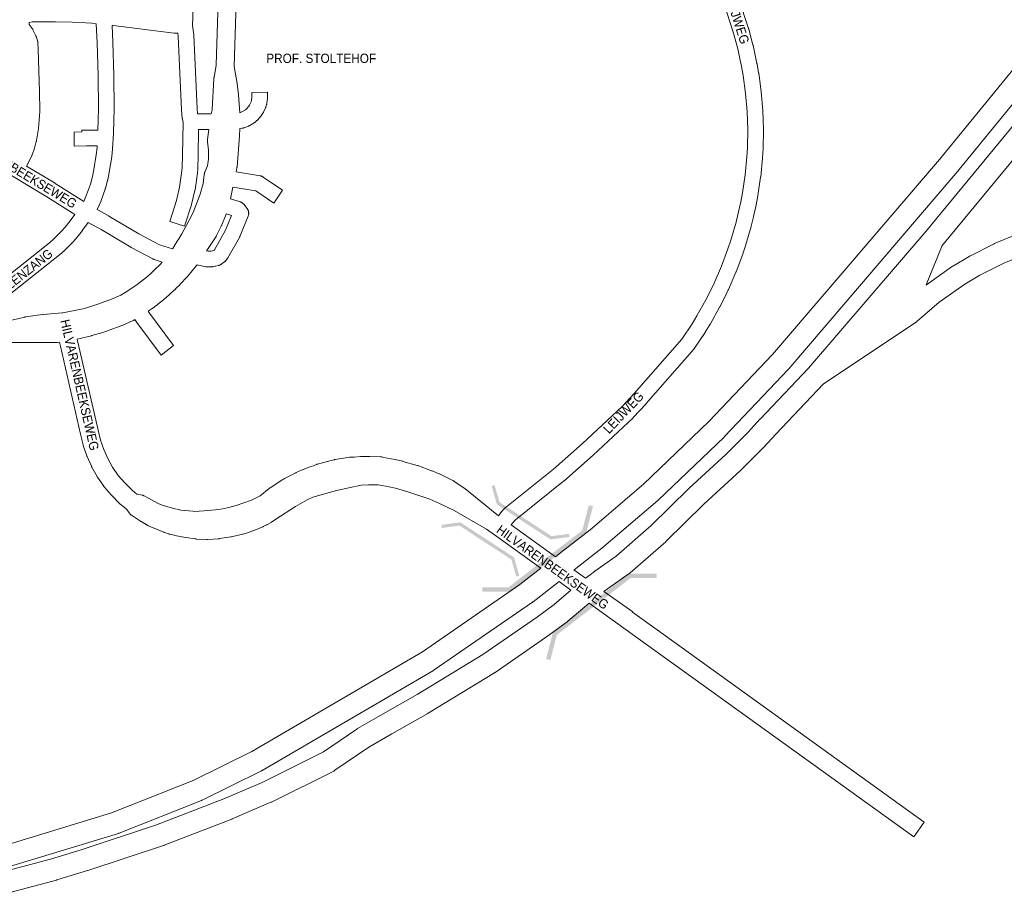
# Model space of a CAD drawing. Header units: metres. Extents: x 123819 to 142731, y 393440 to 405763.
# Tile 165 of 256: x 134992 to 135810, y 394076 to 394808. Entities that reach past the tile are written whole.
import ezdxf
from ezdxf.enums import TextEntityAlignment as Align

# ---------------------------------------------------------------- set-up
doc = ezdxf.new("R2010")
doc.units = ezdxf.units.M
doc.header["$MEASUREMENT"] = 0
for name, color, linetype, lineweight in [('gs-anno-wegen algemeen tekst', 7, 'Continuous', 0), ('gs-knt-aanvullende hoofdweg', 7, 'Continuous', 0), ('gs-knt-autosnelweg', 7, 'Continuous', 0), ('gs-knt-wegen algemeen', 7, 'Continuous', 0), ('gs-symb-viaduct', 7, 'Continuous', 0)]:
    doc.layers.add(name, color=color, linetype=linetype, lineweight=lineweight)
doc.styles.add('1.25mm', font='arial.ttf', dxfattribs={"height": 0.002})
doc.styles.add('Style-Arial', font='arial.ttf')

# ---------------------------------------------------------------- blocks, each defined once
blk = doc.blocks.new('gg0-viaduct_12')
at = {"layer": 'gs-symb-viaduct', "linetype": 'Continuous'}
blk.add_hatch(color=7, dxfattribs=at).paths.add_polyline_path([(5.58, -1.69), (3.87, -0.37), (-3.87, -0.37), (-5.58, -1.69), (-5.8, -1.4), (-4, 0), (4, 0), (5.8, -1.4)])
blk = doc.blocks.new('gg0-viaduct_13')
at = {"layer": 'gs-symb-viaduct', "linetype": 'Continuous'}
blk.add_hatch(color=7, dxfattribs=at).paths.add_polyline_path([(5.58, -1.69), (3.87, -0.37), (-3.87, -0.37), (-5.58, -1.69), (-5.8, -1.4), (-4, 0), (4, 0), (5.8, -1.4)])
blk = doc.blocks.new('gg0-viaduct_14')
at = {"layer": 'gs-symb-viaduct', "linetype": 'Continuous'}
blk.add_hatch(color=7, dxfattribs=at).paths.add_polyline_path([(-5.576, -1.689), (-5.8, -1.4), (-4, 0), (4, 0), (5.8, -1.4), (5.576, -1.689), (3.875, -0.366), (-3.875, -0.366)])
blk = doc.blocks.new('gg0-viaduct_15')
at = {"layer": 'gs-symb-viaduct', "linetype": 'Continuous'}
blk.add_hatch(color=7, dxfattribs=at).paths.add_polyline_path([(5.576, -1.689), (3.875, -0.366), (-3.875, -0.366), (-5.576, -1.689), (-5.8, -1.4), (-4, 0), (4, 0), (5.8, -1.4)])

msp = doc.modelspace()

# ---------------------------------------------------------------- linework, layer by layer
at = {"layer": 'gs-knt-aanvullende hoofdweg', "color": 7, "linetype": 'Continuous', "flags": 128}
for points in [[(135151.26, 394729.69), (135152.06, 394733.18), (135153.43, 394759.24), (135153.45, 394759.51), (135153.46, 394759.6), (135153.46, 394759.65), (135153.48, 394759.79), (135153.52, 394760.06), (135155.18, 394770.18), (135155.18, 394770.23), (135155.2, 394770.3), (135155.23, 394770.49), (135158.05, 394857.75), (135158.84, 394898.61), (135157.56, 394969.25)], [(135172.58, 394969.57), (135173.86, 394898.74), (135173.86, 394898.46), (135173.06, 394857.41), (135173.06, 394857.31), (135170.23, 394769.46), (135170.2, 394769.1), (135170.2, 394769.05), (135172.68, 394755.04), (135172.72, 394754.76), (135173.91, 394746.19), (135173.95, 394745.89), (135173.97, 394745.6), (135174.85, 394730.75)], [(135118.97, 394617.56), (135119.17, 394617.83), (135121.21, 394621.18), (135121.27, 394621.28), (135121.33, 394621.38), (135122.6, 394623.47), (135122.71, 394623.65), (135124.46, 394626.34), (135124.5, 394626.42), (135126.86, 394630.05), (135132.5, 394640.77), (135136.09, 394647.94), (135142.07, 394663.14), (135144.42, 394671.98), (135145.38, 394679.28), (135145.42, 394679.54), (135145.43, 394679.65), (135145.49, 394679.9), (135145.51, 394680.01), (135145.57, 394680.26), (135145.6, 394680.36), (135145.68, 394680.61), (135145.71, 394680.72), (135145.8, 394680.96), (135145.84, 394681.06), (135145.94, 394681.3), (135148.19, 394686.48), (135148.96, 394692.19), (135148.96, 394699.5), (135148.05, 394706.44), (135148.02, 394706.76), (135148.01, 394706.82), (135147.99, 394707.08), (135147.99, 394707.15), (135147.99, 394707.21), (135147.99, 394707.28), (135147.99, 394707.4), (135147.99, 394707.51), (135147.99, 394707.59), (135147.99, 394707.64), (135147.99, 394707.72), (135148.01, 394707.97), (135148.01, 394708.04), (135148.04, 394708.35), (135149.09, 394716.67)], [(135175.05, 394717.68), (135174.83, 394711.5), (135174.81, 394711.13), (135172.68, 394685.75), (135172.64, 394685.44), (135172.6, 394685.12), (135172.54, 394684.82), (135171.88, 394681.71)], [(135169.16, 394668.96), (135167.11, 394659.29)], [(135163.66, 394646.72), (135163.64, 394646.66), (135163.52, 394646.35), (135160.08, 394637.6), (135159.95, 394637.29), (135159.81, 394636.99), (135155.61, 394628.6), (135155.48, 394628.35), (135155.43, 394628.27), (135155.41, 394628.23), (135155.38, 394628.18), (135155.33, 394628.09), (135155.19, 394627.86), (135155.18, 394627.85), (135147.62, 394616.25), (135147.53, 394616.12), (135147.42, 394615.95)], [(135027.4, 394564.42), (135027.82, 394564.51), (135027.84, 394564.51), (135045.93, 394568.16), (135057.1, 394571.55), (135068.25, 394575.72), (135075.99, 394579.12), (135079.76, 394581.35), (135088.67, 394587.25), (135096.94, 394593.65), (135100.74, 394596.93), (135104.36, 394600.4), (135108.27, 394604.16), (135110.53, 394606.62)], [(135139.42, 394604.24), (135139.24, 394603.99), (135139, 394603.69), (135131.67, 394595.05), (135131.61, 394594.98), (135131.43, 394594.78), (135125.26, 394588.02), (135125.01, 394587.76), (135122.15, 394584.91), (135120.92, 394583.69), (135120.73, 394583.5), (135116.56, 394579.63), (135116.51, 394579.59), (135116.31, 394579.41), (135111.92, 394575.63), (135111.77, 394575.5), (135111.61, 394575.38), (135102.55, 394568.37), (135102.33, 394568.21), (135102.11, 394568.05), (135098.71, 394565.79)], [(134984.08, 394558.19), (134996.34, 394560.95), (134996.44, 394560.97), (134996.7, 394561.02), (134996.71, 394561.03), (134996.72, 394561.03), (134996.73, 394561.03), (134996.99, 394561.07), (134997.02, 394561.08), (134997.07, 394561.09), (135006.81, 394562.52), (135006.9, 394562.53), (135011.34, 394563.13), (135011.4, 394563.14), (135011.56, 394563.16), (135011.63, 394563.17), (135011.78, 394563.18), (135014.63, 394563.48), (135014.82, 394563.49), (135027.39, 394564.42)], [(135027.39, 394564.42), (135027.39, 394564.42), (135027.4, 394564.42)], [(135027.39, 394564.42), (135027.39, 394564.42), (135027.4, 394564.42)], [(135076.88, 394553.93), (135064.9, 394549.45), (135064.57, 394549.33), (135058.42, 394547.36), (135058.19, 394547.29), (135052.02, 394545.52), (135051.79, 394545.46), (135039.92, 394542.47)], [(135087.67, 394558.81), (135087.11, 394558.47), (135086.84, 394558.32), (135086.57, 394558.18), (135086.29, 394558.05), (135077.27, 394554.09), (135077.08, 394554.01), (135076.88, 394553.93), (135076.88, 394553.93), (135076.88, 394553.93)], [(135025.07, 394540.05), (135023.11, 394539.92), (135022.87, 394539.91), (135022.62, 394539.9), (134972.3, 394539.9)], [(135425, 394352.29), (135386.5, 394380.06), (135379.9, 394384.67), (135353.19, 394400.27), (135340.5, 394406.44), (135332.79, 394409.7), (135315.44, 394415.52), (135304.47, 394418.7), (135299.13, 394419.96), (135290.05, 394421.68), (135281.93, 394421.66), (135275.95, 394421.32), (135255.42, 394416.81), (135235.53, 394411.28), (135231.03, 394409.12), (135221.17, 394403.49), (135204.96, 394393.15), (135201.39, 394390.71), (135201.16, 394390.56), (135200.92, 394390.42), (135197.93, 394388.68), (135197.72, 394388.56), (135197.51, 394388.45), (135194.43, 394386.92), (135194.21, 394386.81), (135193.99, 394386.72), (135187.5, 394383.99), (135187.31, 394383.91), (135187.12, 394383.84), (135182.64, 394382.24), (135182.32, 394382.13), (135177.75, 394380.72), (135177.51, 394380.65), (135177.27, 394380.59), (135168.1, 394378.41), (135167.78, 394378.35), (135167.45, 394378.29), (135158.12, 394376.92), (135157.88, 394376.89), (135157.62, 394376.87), (135148.21, 394376.13), (135147.88, 394376.11), (135147.88, 394376.11), (135147.56, 394376.11), (135147.55, 394376.11), (135147.23, 394376.12), (135147.21, 394376.12), (135138.66, 394376.59), (135138.34, 394376.61), (135138.01, 394376.65), (135130.24, 394377.76), (135130.22, 394377.76), (135130.05, 394377.79), (135129.85, 394377.83), (135120.86, 394379.6), (135120.55, 394379.66), (135120.53, 394379.67), (135116.68, 394380.61), (135116.39, 394380.68), (135116.12, 394380.77), (135112.38, 394381.99), (135112.29, 394382.03), (135112.24, 394382.04), (135112.1, 394382.09), (135111.83, 394382.2), (135099.53, 394387.31), (135099.04, 394387.51), (135098.67, 394387.67), (135098.32, 394387.86), (135097.97, 394388.06), (135097.63, 394388.28), (135097.31, 394388.52), (135097.26, 394388.55), (135092.92, 394391.1), (135092.72, 394391.22), (135092.53, 394391.34), (135085.09, 394396.33), (135084.79, 394396.54), (135084.5, 394396.77), (135084.23, 394397.01), (135083.96, 394397.26), (135083.71, 394397.52), (135083.47, 394397.8), (135083.25, 394398.08), (135083.04, 394398.38), (135081.18, 394401.15), (135078.81, 394403.1), (135075.35, 394405.94), (135075.09, 394406.17), (135074.84, 394406.41), (135068.48, 394412.71), (135068.24, 394412.96), (135068.01, 394413.22), (135062.25, 394420.07), (135062.04, 394420.35), (135061.83, 394420.63), (135056.74, 394427.99), (135056.55, 394428.28), (135056.37, 394428.57), (135051.97, 394436.37), (135051.81, 394436.68), (135051.66, 394436.99), (135048, 394445.16), (135047.87, 394445.48), (135047.75, 394445.81), (135044.86, 394454.28), (135044.76, 394454.61), (135044.67, 394454.94), (135042.57, 394463.65), (135042.55, 394463.73), (135025.83, 394536.72), (135025.07, 394540.05)], [(135039.92, 394542.47), (135040.47, 394540.08), (135057.18, 394467.12), (135059.19, 394458.8), (135061.85, 394450.98), (135065.23, 394443.45), (135069.29, 394436.25), (135073.99, 394429.46), (135079.29, 394423.13), (135085.16, 394417.32), (135088.13, 394414.88), (135089.4, 394413.98), (135093.89, 394412.99), (135094.24, 394412.9), (135094.58, 394412.8), (135094.92, 394412.68), (135095.25, 394412.55), (135095.58, 394412.39), (135095.9, 394412.23), (135107.11, 394406.03), (135110.42, 394404.68), (135119.01, 394402.1), (135125.93, 394400.5)], [(135125.93, 394400.5), (135135.97, 394399.61), (135135.97, 394399.61), (135135.98, 394399.61), (135137.02, 394399.57), (135145.22, 394399.93), (135145.25, 394399.93), (135154.77, 394400.78), (135160.92, 394401.59), (135165.98, 394402.81), (135171.94, 394404.42), (135184.8, 394408.95), (135191.75, 394412.35), (135199.49, 394418.68), (135199.68, 394418.84), (135199.75, 394418.89), (135199.78, 394418.91), (135199.89, 394418.99), (135200.09, 394419.13), (135209.01, 394425.04), (135209.27, 394425.21), (135209.35, 394425.26), (135209.4, 394425.28), (135209.44, 394425.31), (135209.53, 394425.36), (135209.79, 394425.5), (135210.39, 394425.8), (135212.2, 394426.89), (135212.64, 394427.14), (135221.44, 394431.65), (135221.82, 394431.84), (135226.66, 394433.99), (135226.93, 394434.1), (135231.86, 394436.07), (135232.27, 394436.22), (135236.13, 394437.5), (135238.69, 394438.55), (135239, 394438.66), (135239.31, 394438.77), (135239.63, 394438.86), (135242.62, 394439.64), (135247.78, 394441.02), (135248.21, 394441.12), (135248.56, 394441.2), (135253.4, 394442.46), (135253.65, 394442.52), (135253.73, 394442.54), (135253.78, 394442.55), (135253.9, 394442.58), (135254.16, 394442.62), (135266.17, 394444.47), (135266.45, 394444.51), (135266.55, 394444.52), (135266.59, 394444.52), (135266.64, 394444.52), (135266.73, 394444.53), (135267.02, 394444.55), (135269.52, 394444.65), (135269.66, 394444.66), (135269.95, 394444.69), (135275.2, 394445.04), (135275.5, 394445.05), (135280.8, 394445.2), (135281.24, 394445.2), (135282.57, 394445.16), (135282.63, 394445.16), (135282.99, 394445.14), (135283.08, 394445.14), (135291.88, 394444.86), (135292.27, 394444.84), (135292.66, 394444.8), (135293.04, 394444.74), (135294.77, 394444.41), (135303.8, 394442.69), (135304.14, 394442.62), (135310.2, 394441.18), (135310.38, 394441.14), (135310.56, 394441.09), (135322.31, 394437.69), (135322.55, 394437.61), (135322.78, 394437.53), (135334.37, 394433.33), (135334.54, 394433.26), (135334.72, 394433.19), (135340.47, 394430.78), (135340.77, 394430.65), (135340.78, 394430.64), (135340.81, 394430.62), (135351.93, 394425.3), (135352.29, 394425.11), (135352.63, 394424.91), (135352.96, 394424.7), (135361.47, 394418.8), (135361.58, 394418.72), (135361.62, 394418.69), (135361.69, 394418.64), (135361.91, 394418.47), (135388.46, 394397.01), (135389.94, 394395.98)], [(135400.57, 394388.43), (135437.35, 394361.91)], [(135452.59, 394350.92), (135462.28, 394343.94)], [(135450.16, 394334.16), (135440.23, 394341.31)], [(135735.01, 394129.23), (135735, 394129.23), (135735, 394129.23), (135512.94, 394288.95), (135512.93, 394288.95), (135465.23, 394323.3)]]:
    msp.add_lwpolyline(points, dxfattribs=at)
msp.add_lwpolyline([(135477.6, 394333.02), (135501.51, 394316.1, -0.38457), (135501.51, 394316.09), (135501.32, 394315.82), (135521.71, 394301.14), (135743.76, 394141.43), (135743.77, 394141.43, -0.399731), (135743.77, 394141.41), (135743.77, 394141.41), (135735.01, 394129.24), (135735.01, 394129.23)], format="xyb", dxfattribs=at)
at = {"layer": 'gs-knt-autosnelweg', "color": 7, "linetype": 'Continuous', "flags": 128}
for points in [[(135437.35, 394361.91), (135441.69, 394365.28), (135466.02, 394384.21), (135510.42, 394422.16), (135564.87, 394474.2), (135617.78, 394529.94), (135756.39, 394691.84), (135921.5, 394894), (135921.54, 394894.04), (135948.61, 394926.72)], [(135957.97, 394909.77), (135935.44, 394882.57), (135770.28, 394680.36), (135770.14, 394680.2), (135631.32, 394518.05), (135631.17, 394517.87), (135631.01, 394517.7), (135577.79, 394461.64), (135577.48, 394461.33), (135522.69, 394408.96), (135522.51, 394408.79), (135522.32, 394408.63), (135477.57, 394370.37), (135477.25, 394370.11), (135452.75, 394351.05), (135452.59, 394350.92)], [(135462.28, 394343.94), (135466.08, 394346.89), (135469.65, 394349.68), (135469.85, 394349.82), (135470.04, 394349.96), (135487.84, 394362.33), (135516.84, 394387.75), (135548.14, 394418.54), (135548.36, 394418.74), (135578.75, 394446.71), (135597.3, 394465.32), (135607.19, 394476.02), (135607.27, 394476.1), (135647.46, 394518.54), (135744.99, 394632.17), (135841.57, 394748.81), (135841.64, 394748.9), (135880.73, 394794.98), (135902.55, 394822.09), (135902.59, 394822.14), (135920.46, 394844), (135938.6, 394866.87), (135938.79, 394867.1), (135964.71, 394897.61)], [(135855.42, 394737.28), (135758.82, 394620.61), (135758.72, 394620.49), (135758.71, 394620.49)], [(135758.71, 394620.49), (135745.35, 394587.71), (135745.56, 394587.86), (135767.34, 394603.17), (135767.63, 394603.36), (135767.93, 394603.55), (135781.04, 394611.31), (135781.29, 394611.46), (135781.56, 394611.6), (135801.94, 394621.93), (135802.25, 394622.08), (135802.58, 394622.22), (135823.71, 394630.92)], [(135830.05, 394614.04), (135809.77, 394605.69), (135789.97, 394595.66), (135777.42, 394588.22), (135756.28, 394573.38), (135737.84, 394557.46), (135737.55, 394557.23), (135737.25, 394557), (135736.95, 394556.79), (135659.99, 394505.57), (135620.39, 394463.75), (135610.42, 394452.96), (135610.18, 394452.71), (135591.37, 394433.85), (135591.09, 394433.58), (135560.67, 394405.58), (135529.3, 394374.72), (135529.11, 394374.54), (135528.92, 394374.37), (135499.34, 394348.45), (135499.08, 394348.23), (135498.82, 394348.02), (135498.54, 394347.83), (135480.53, 394335.3), (135477.6, 394333.02)], [(133929, 394176.06), (133929.6, 394175.97), (134379.69, 394105.07), (134507.12, 394088.83), (134582.86, 394082.36), (134680.98, 394080.2), (134766.29, 394084.51), (134862.7, 394096.63), (134965.83, 394117.91), (135068.41, 394149.15), (135136.08, 394176.01), (135184.86, 394200.08), (135326.65, 394282.82), (135407.8, 394338.91), (135425, 394352.29)], [(135440.23, 394341.31), (135418.66, 394324.53), (135418.46, 394324.38), (135418.25, 394324.23), (135336.62, 394267.8), (135336.33, 394267.61), (135336.03, 394267.43), (135193.67, 394184.36), (135193.4, 394184.2), (135193.12, 394184.06), (135143.73, 394159.69), (135143.4, 394159.54), (135143.06, 394159.4), (135074.72, 394132.27), (135074.37, 394132.14), (135074.02, 394132.02), (134970.68, 394100.55)], [(134954.85, 394093.94), (135017.77, 394110.71), (135043.08, 394118.33), (135105.74, 394139.04), (135161.69, 394160.73), (135193.43, 394174.37), (135244.39, 394199.72), (135272.21, 394218.77), (135272.5, 394218.96), (135272.79, 394219.14), (135292.21, 394230.35), (135292.29, 394230.39), (135322.34, 394247.34), (135377.01, 394280.74), (135422.23, 394312.09), (135436.08, 394322.27), (135450.16, 394334.16)], [(135465.23, 394323.3), (135447.48, 394308.31), (135447.24, 394308.11), (135447, 394307.93), (135432.81, 394297.49), (135432.6, 394297.35), (135387.07, 394265.78), (135386.85, 394265.64), (135386.63, 394265.5), (135331.6, 394231.88), (135331.32, 394231.72), (135301.18, 394214.72), (135282.1, 394203.71), (135254.06, 394184.5), (135253.71, 394184.27), (135253.35, 394184.06), (135252.98, 394183.87), (135201.23, 394158.12), (135201, 394158.01), (135200.77, 394157.91), (135168.66, 394144.11), (135168.36, 394143.99), (135112.04, 394122.15), (135111.82, 394122.07), (135111.61, 394122), (135048.62, 394101.18), (135048.39, 394101.11), (135022.83, 394093.42), (135022.55, 394093.34), (134959.34, 394076.48)]]:
    msp.add_lwpolyline(points, dxfattribs=at)
at = {"layer": 'gs-knt-wegen algemeen', "color": 7, "linetype": 'Continuous', "flags": 128}
for points in [[(135130.08, 394971.27), (135129.68, 394965.15), (135129.84, 394963.15), (135129.85, 394962.87), (135130.06, 394957.05), (135130.06, 394956.99), (135130.74, 394931.32), (135135.98, 394811.17), (135135.98, 394810.93), (135135.98, 394810.7), (135135.77, 394803.06), (135136.73, 394795.33), (135136.76, 394795.08), (135136.77, 394794.82), (135139.53, 394734.19), (135139.92, 394729.68)], [(135389.94, 394395.98), (135392.81, 394399.65), (135392.98, 394399.86), (135393.15, 394400.06), (135393.34, 394400.25), (135395.07, 394401.98), (135395.24, 394402.15), (135395.42, 394402.31), (135395.61, 394402.47), (135435.77, 394434.58), (135459.84, 394455.85), (135492.83, 394486.7), (135502.71, 394497.4), (135542.36, 394542.72), (135550.76, 394555.36), (135554.73, 394561.86), (135562.3, 394575.36), (135565.78, 394582.18), (135569.09, 394589.09), (135575.22, 394603.26), (135580.63, 394617.72), (135583.02, 394624.95), (135587.33, 394639.82), (135589.17, 394647.24), (135591.23, 394656.68), (135592.63, 394664.04), (135594.88, 394679), (135596.36, 394694.06), (135596.79, 394701.5), (135597.09, 394716.67), (135596.95, 394724.17), (135596.61, 394731.66), (135595.34, 394746.73), (135593.29, 394761.72), (135591.99, 394769.07), (135588.78, 394783.86), (135585.34, 394796.69), (135577.12, 394821.75)], [(135589.41, 394826.06), (135597.76, 394800.57), (135597.82, 394800.41), (135597.86, 394800.24), (135601.4, 394787.08), (135601.47, 394786.77), (135604.74, 394771.7), (135604.79, 394771.45), (135606.13, 394763.86), (135606.17, 394763.61), (135608.26, 394748.33), (135608.28, 394748.16), (135608.3, 394747.99), (135609.59, 394732.63), (135609.61, 394732.37), (135609.96, 394724.67), (135609.96, 394724.5), (135610.11, 394716.79), (135610.11, 394716.54), (135609.81, 394701.12), (135609.8, 394700.87), (135609.35, 394693.17), (135609.33, 394692.92), (135607.82, 394677.57), (135607.81, 394677.4), (135607.78, 394677.23), (135605.49, 394661.98), (135605.44, 394661.73), (135604, 394654.16), (135603.97, 394653.99), (135601.87, 394644.38), (135601.83, 394644.19), (135599.93, 394636.56), (135599.87, 394636.32), (135595.5, 394621.21), (135595.42, 394620.98), (135592.95, 394613.51), (135592.87, 394613.27), (135587.36, 394598.54), (135587.3, 394598.39), (135587.24, 394598.23), (135580.99, 394583.8), (135580.88, 394583.58), (135577.48, 394576.48), (135577.41, 394576.33), (135573.83, 394569.33), (135573.72, 394569.11), (135566.03, 394555.39), (135565.91, 394555.17), (135561.81, 394548.46), (135561.67, 394548.25), (135552.96, 394535.15), (135552.8, 394534.92), (135552.63, 394534.69), (135552.44, 394534.47), (135512.45, 394488.76), (135512.34, 394488.62), (135502.23, 394477.69), (135502.07, 394477.52), (135501.9, 394477.36), (135468.67, 394446.28), (135468.53, 394446.15), (135444.27, 394424.71), (135444.15, 394424.61), (135444.02, 394424.51), (135404.02, 394392.52), (135402.83, 394391.33), (135400.57, 394388.43)], [(134999.83, 394805.62), (134999.9, 394803.92), (135002.4, 394800.69), (135002.56, 394800.47), (135002.71, 394800.26), (135002.85, 394800.03), (135002.98, 394799.8), (135003.1, 394799.56), (135005.55, 394794.55), (135005.67, 394794.3), (135005.78, 394794.04), (135005.87, 394793.77), (135005.96, 394793.5), (135006.86, 394790.39), (135006.93, 394790.11), (135006.99, 394789.84), (135007.04, 394789.56), (135007.08, 394789.28), (135007.1, 394789), (135007.46, 394783.42), (135007.47, 394783.21), (135008.55, 394748.41), (135008.55, 394748.26), (135008.7, 394732.2), (135008.7, 394732), (135008.69, 394731.79), (135008.31, 394724.85), (135008.28, 394724.54), (135007.59, 394717.79), (135007.55, 394717.49), (135006.07, 394707.55), (135006.02, 394707.26), (135005.95, 394706.97), (135005.87, 394706.68), (135004.31, 394701.36), (135004.23, 394701.11), (135002.48, 394695.92), (135002.38, 394695.65), (135002.27, 394695.38), (135002.15, 394695.12), (134999.03, 394688.81), (134998.9, 394688.54), (134998.75, 394688.29), (134997.58, 394686.38)], [(135055.64, 394804.55), (135052.02, 394805.14), (135047.1, 394805.5), (135035.77, 394805.9), (135021.7, 394806.17), (135002.46, 394806.09), (134999.83, 394805.62)], [(135068.76, 394803.2), (135069.55, 394789.36), (135069.56, 394789.19), (135070.41, 394761.67), (135070.41, 394761.48), (135070.46, 394733.95), (135070.46, 394733.82), (135070.09, 394713.74), (135070.08, 394713.45), (135070.08, 394713.44), (135070.08, 394713.44)], [(135123.44, 394796.69), (135120.78, 394796.9), (135120.51, 394796.93), (135069.65, 394803.15), (135068.76, 394803.2)], [(135037.79, 394646.2), (135014.68, 394660.97), (134985.25, 394678.58), (134985.24, 394678.59), (134974.5, 394685.05), (134918.89, 394718.86), (134865.58, 394751.02), (134856.94, 394755.31), (134848.18, 394758.76), (134839.39, 394761.9)], [(135139.92, 394729.68), (135151.26, 394729.69)], [(135149.09, 394716.67), (135140.75, 394716.66)], [(135070.08, 394713.44), (135069.27, 394700.83), (135069.25, 394700.52), (135068.54, 394694.24), (135068.5, 394693.94), (135066.51, 394681.46), (135066.45, 394681.15), (135065.16, 394674.97), (135065.12, 394674.8), (135065.08, 394674.64), (135063.28, 394667.8), (135063.21, 394667.54), (135063.13, 394667.29), (135059.79, 394657.83), (135059.71, 394657.61), (135059.62, 394657.4), (135056.51, 394650.24)], [(134997.58, 394686.38), (135021.44, 394672.09), (135021.6, 394671.99), (135045.21, 394656.91)], [(135203.14, 394655.57), (135203.14, 394655.57), (135203.13, 394655.57), (135188.27, 394665.75), (135169.16, 394668.96)], [(135167.11, 394659.29), (135175.41, 394656.56), (135175.7, 394656.45), (135175.99, 394656.34), (135176.27, 394656.2), (135176.55, 394656.06), (135176.82, 394655.9), (135177.08, 394655.72), (135177.34, 394655.54), (135177.58, 394655.34), (135177.82, 394655.13), (135178.04, 394654.91), (135178.25, 394654.68), (135178.45, 394654.44), (135180.91, 394651.37), (135181.1, 394651.12), (135181.28, 394650.86), (135181.44, 394650.6), (135181.59, 394650.32), (135181.73, 394650.04), (135181.86, 394649.76), (135181.97, 394649.46), (135182.07, 394649.17), (135182.15, 394648.86), (135182.22, 394648.56), (135182.27, 394648.25), (135182.31, 394647.94), (135182.33, 394647.63), (135182.34, 394647.32), (135182.33, 394647.01), (135182.31, 394646.69), (135182.27, 394646.38), (135182.22, 394646.07), (135182.16, 394645.77), (135182.07, 394645.47), (135181.98, 394645.17), (135181.87, 394644.88), (135175.08, 394627.96), (135174.96, 394627.69), (135174.83, 394627.42), (135174.69, 394627.16), (135174.69, 394627.15), (135174.69, 394627.15)], [(135056.51, 394650.24), (135066.06, 394644.98), (135066.23, 394644.88), (135091.04, 394630.23), (135108.32, 394621.03), (135118.97, 394617.56)], [(135147.42, 394615.95), (135148.61, 394615.72), (135151.07, 394615.79), (135152.3, 394615.96), (135153.1, 394616.16), (135153.55, 394616.51), (135153.84, 394616.94), (135163.17, 394633.23), (135168.01, 394645.29), (135163.66, 394646.72)], [(135049.02, 394639.5), (135044.36, 394633.07), (135044.18, 394632.84), (135039.9, 394627.47), (135039.8, 394627.35), (135039.7, 394627.22), (135036.46, 394623.55), (135036.33, 394623.4), (135036.19, 394623.26), (135029.28, 394616.33), (135029.14, 394616.19), (135028.99, 394616.05), (135025.33, 394612.81), (135025.19, 394612.69), (135025.05, 394612.57), (134947.77, 394551.33)], [(135110.53, 394606.62), (135103.75, 394608.83), (135103.48, 394608.92), (135103.22, 394609.03), (135102.96, 394609.14), (135102.7, 394609.27), (135084.8, 394618.81), (135084.54, 394618.95), (135059.7, 394633.62), (135049.02, 394639.5)], [(135174.69, 394627.15), (135165.02, 394610.26), (135164.9, 394610.06), (135164.77, 394609.86), (135163.76, 394608.36), (135163.59, 394608.12), (135163.4, 394607.88), (135163.21, 394607.66), (135163.01, 394607.44), (135162.79, 394607.23), (135162.57, 394607.04), (135162.34, 394606.85), (135160.43, 394605.37), (135160.21, 394605.21), (135159.99, 394605.06), (135159.76, 394604.92), (135159.52, 394604.78), (135159.28, 394604.66), (135158.27, 394604.17), (135158.02, 394604.06), (135157.77, 394603.95), (135157.51, 394603.86), (135157.25, 394603.78), (135156.99, 394603.71), (135155.08, 394603.24), (135154.85, 394603.19), (135154.63, 394603.15), (135154.41, 394603.11), (135152.5, 394602.85), (135152.27, 394602.82), (135152.05, 394602.8), (135151.82, 394602.79), (135148.28, 394602.68), (135147.98, 394602.68), (135147.69, 394602.69), (135147.39, 394602.71), (135147.1, 394602.75), (135146.81, 394602.8), (135139.42, 394604.24)]]:
    msp.add_lwpolyline(points, dxfattribs=at)
for points in [[(135045.21, 394656.91), (135047.59, 394662.38), (135050.76, 394671.37), (135052.45, 394677.79), (135053.68, 394683.66), (135055.62, 394695.84), (135056.29, 394701.81), (135056.37, 394703.16), (135047.51, 394703.16), (135037.44, 394702.96, -0.385001), (135037.43, 394702.97), (135037.3, 394709.54), (135037.2, 394714.64, -0.385), (135037.21, 394714.65), (135043.8, 394714.78), (135043.8, 394716.17, -0.408538), (135043.81, 394716.18), (135057.11, 394716.18), (135057.44, 394733.99), (135057.39, 394761.36), (135056.54, 394788.7), (135055.64, 394804.55)], [(135140.75, 394716.66), (135140.44, 394695.3), (135140.44, 394695.24), (135140.18, 394684.58), (135140.16, 394684.28), (135140.14, 394683.98), (135139.76, 394680.74), (135139.74, 394680.59), (135137.78, 394666.68), (135137.75, 394666.46), (135137.71, 394666.24), (135137.66, 394666.02), (135134.82, 394654.59), (135134.77, 394654.39), (135134.71, 394654.19), (135129.1, 394636.47, -0.376356), (135129.08, 394636.46), (135116.69, 394640.39, -0.376358), (135116.68, 394640.4), (135122.24, 394657.92), (135124.94, 394668.82), (135126.83, 394682.32), (135127.17, 394685.2), (135127.42, 394695.53), (135127.82, 394722.57), (135127.27, 394725.33), (135127.23, 394725.56), (135127.2, 394725.8), (135127.17, 394726.03), (135126.55, 394733.19), (135126.53, 394733.46), (135123.78, 394793.98), (135123.44, 394796.69)], [(135174.85, 394730.75), (135177.14, 394731.6), (135179.62, 394733.12), (135180.43, 394733.8), (135182.47, 394736.1), (135183.04, 394736.98), (135184.32, 394739.77), (135184.61, 394740.79), (135185.01, 394743.86), (135184.98, 394747.52, -0.385188), (135184.99, 394747.53), (135197.99, 394747.66, -0.385188), (135198, 394747.65), (135198.04, 394743.53), (135198.03, 394743.22), (135198.01, 394742.91), (135197.98, 394742.61), (135197.45, 394738.61), (135197.42, 394738.37), (135197.37, 394738.13), (135197.32, 394737.9), (135197.26, 394737.66), (135196.7, 394735.72), (135196.63, 394735.49), (135196.55, 394735.26), (135196.46, 394735.04), (135196.36, 394734.81), (135194.69, 394731.14), (135194.59, 394730.92), (135194.47, 394730.71), (135194.35, 394730.5), (135194.22, 394730.29), (135193.12, 394728.6), (135192.99, 394728.4), (135192.84, 394728.2), (135192.7, 394728.01), (135192.54, 394727.83), (135189.86, 394724.8), (135189.7, 394724.63), (135189.53, 394724.46), (135189.35, 394724.29), (135189.17, 394724.13), (135187.62, 394722.83), (135187.43, 394722.68), (135187.24, 394722.54), (135187.04, 394722.4), (135186.84, 394722.27), (135183.39, 394720.16), (135183.17, 394720.03), (135182.95, 394719.91), (135182.71, 394719.79), (135182.48, 394719.69), (135182.24, 394719.6), (135178.45, 394718.21), (135178.17, 394718.11), (135177.9, 394718.03), (135177.62, 394717.96), (135177.34, 394717.91), (135177.05, 394717.86), (135176.77, 394717.83), (135175.05, 394717.68)], [(135171.88, 394681.71), (135191.84, 394678.35), (135192.15, 394678.29), (135192.46, 394678.22), (135192.76, 394678.13), (135193.05, 394678.03), (135193.35, 394677.91), (135193.63, 394677.78), (135193.91, 394677.63), (135194.18, 394677.48), (135194.44, 394677.3), (135210.49, 394666.31), (135210.49, 394666.31, -0.399749), (135210.49, 394666.3), (135210.49, 394666.29), (135203.14, 394655.57), (135203.14, 394655.57)], [(134945.11, 394550.66), (134937.73, 394559.97, -0.391453), (134937.73, 394559.99), (135016.82, 394622.67), (135020.2, 394625.66), (135026.82, 394632.31), (135029.82, 394635.71), (135033.9, 394640.83), (135037.79, 394646.2)], [(135098.71, 394565.79), (135099.85, 394564.25), (135119.97, 394537.23), (135119.97, 394537.23, -0.405646), (135119.97, 394537.21), (135119.97, 394537.21), (135109.54, 394529.45), (135109.54, 394529.45)], [(135109.54, 394529.45, -0.296592), (135109.53, 394529.45), (135089.41, 394556.48), (135087.67, 394558.81)]]:
    msp.add_lwpolyline(points, format="xyb", dxfattribs=at)

# ---------------------------------------------------------------- block references
at = {"layer": 'gs-symb-viaduct', "color": 7, "linetype": 'Continuous'}
for name, p, xscale, yscale, zscale, rotation in [('gg0-viaduct_12', (135410.92, 394390.77), 6.655720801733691, 7.377806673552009, 6.655720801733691, 146.864431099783), ('gg0-viaduct_15', (135431.11, 394357.25), 10, 10, 10, 217.6366726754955), ('gg0-viaduct_13', (135380.56, 394375.9), 6.655720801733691, 7.377806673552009, 6.655720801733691, 326.864431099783), ('gg0-viaduct_14', (135466.86, 394323.41), 10, 10, 10, 37.63667267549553)]:
    msp.add_blockref(name, p, dxfattribs=dict(at, xscale=xscale, yscale=yscale, zscale=zscale, rotation=rotation))

# ---------------------------------------------------------------- texts
at = {"layer": 'gs-anno-wegen algemeen tekst', "color": 7, "style": 'Style-Arial', "width": 0.909091}
for s, rotation, p in [('LEIJWEG', 287.89017, (135588.36, 394808.55)), ('OUDE HILVARENBEEKSEWEG', 328.96052, (134977.48, 394690.85)), ('VOGELENZANG', 38.36332, (134988.78, 394592.07)), ('HILVARENBEEKSEWEG', 282.90187, (135041.92, 394504.58)), ('LEIJWEG', 46.43993, (135493.79, 394481.62))]:
    msp.add_text(s, height=7.7, rotation=rotation, dxfattribs=at).set_placement(p, align=Align.MIDDLE_CENTER)
msp.add_text('PROF. STOLTEHOF', height=7.7, dxfattribs=at).set_placement((135242.61, 394775.9), align=Align.MIDDLE_CENTER)
at = {"layer": 'gs-anno-wegen algemeen tekst', "color": 7, "linetype": 'Continuous', "style": 'Style-Arial', "width": 0.909091}
msp.add_text('HILVARENBEEKSEWEG', height=7.7, rotation=282.90187, dxfattribs=at).set_placement((135041.92, 394504.58), align=Align.MIDDLE_CENTER)
at = {"layer": 'gs-anno-wegen algemeen tekst', "color": 7, "insert": (135434.95, 394353.12), "char_height": 7.7, "attachment_point": 5, "rotation": 324.31084, "line_spacing_factor": 0.6, "style": '1.25mm'}
msp.add_mtext('\\H1x;\\W0.909091;HILVARENBEEKSEWEG', dxfattribs=at)

doc.saveas('drawing.dxf')
